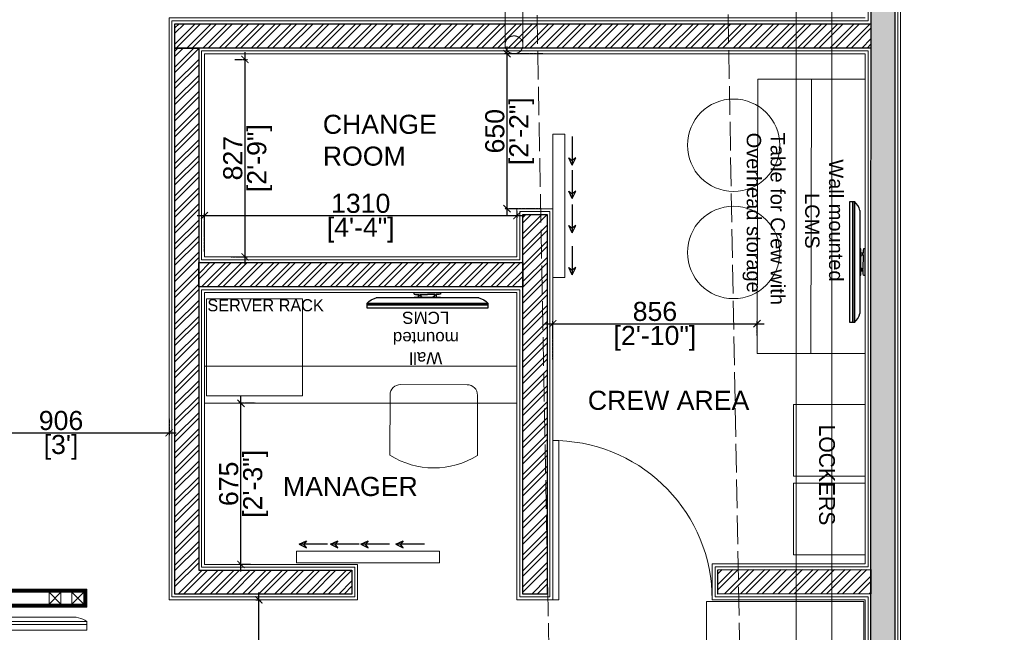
# Model space of a CAD drawing. Header units: millimetres. Extents: x 3501050 to 3719646, y 122984 to 158395.
# Tile 33 of 76: x 3516019 to 3520146, y 147256 to 149824. Entities that reach past the tile are written whole.
import ezdxf

# ---------------------------------------------------------------- set-up
doc = ezdxf.new("R2010")
doc.units = ezdxf.units.MM
doc.header["$PDMODE"] = 2
for name, pattern in [('( Hidden )', [0.375, 0.25, -0.125]), ('ACAD_ISO02W100', [15, 12, -3]), ('HIDDEN', [0.375, 0.25, -0.125])]:
    doc.linetypes.add(name, pattern=pattern)
doc.layers.get('0').update_dxf_attribs({"color": 8})
doc.layers.get('DEFPOINTS').update_dxf_attribs({"color": 8, "lineweight": 18})
for name, color, linetype, lineweight in [('01_TEXT', 7, 'Continuous', 5), ('02_EQUIPMENT', 124, 'Continuous', 0), ('02_EQUIPMENT-TEXT', 7, 'Continuous', 0), ('A Counter', 7, 'Continuous', 25), ('A-Dimension', 42, 'Continuous', 9), ('A-DOOR', 8, 'Continuous', 9), ('A-WALL', 12, 'Continuous', 30), ('A-Wall Hatch', 8, 'Continuous', 5), ('DMB', 250, 'Continuous', 5), ('KIOSK', 10, 'Continuous', 5), ('PLASTER', 252, 'Continuous', 9), ('tile finish', 32, 'Continuous', 9)]:
    doc.layers.add(name, color=color, linetype=linetype, lineweight=lineweight)
doc.layers.add('Beam', color=7, linetype='ACAD_ISO02W100', lineweight=13, true_color=0x3f7f00)
doc.styles.add('A-ANNO-DIM bold', font='GOTHIC.TTF')
doc.styles.add('Civil Dim', font='GOTHIC.TTF')
doc.styles.add('PDF Arial', font='arial.ttf')
doc.styles.get("Standard").update_dxf_attribs({"font": 'arial.ttf'})
doc.dimstyles.new('A-100mm-Bold', dxfattribs={"dimtxt": 80, "dimasz": 50, "dimexe": 100, "dimexo": 10, "dimgap": 50, "dimtad": 1, "dimdec": 0, "dimzin": 12, "dimdsep": 46, "dimtxsty": 'A-ANNO-DIM bold', "dimblk": 'ARCHTICK', "dimcen": 0, "dimdle": 100, "dimclrd": 8, "dimclre": 8, "dimclrt": 211, "dimadec": 0, "dimazin": 0, "dimtfac": 1, "dimtdec": 0, "dimtix": 1, "dimtmove": 2, "dimatfit": 3, "dimldrblk": 'DOT', "dimfxl": 500, "dimtvp": 1, "dimtolj": 1, "dimtzin": 0, "dimarcsym": 0})
pattern_1 = [(45, (33.193, -425.114), (-33.67596045, 33.67596045), []), (45, (55.644, -425.114), (-33.67596045, 33.67596045), [])]

# ---------------------------------------------------------------- blocks, each defined once
blk = doc.blocks.new('_ARCHTICK')
at = {"color": 0, "linetype": 'ByBlock', "const_width": 0.15}
blk.add_lwpolyline([(-0.5, -0.5), (0.5, 0.5)], dxfattribs=at)
blk = doc.blocks.new('*D138')
at = {"layer": 'A-Dimension', "color": 8, "linetype": '( Hidden )', "lineweight": -2, "transparency": 16777216}
for p, q in [((3515739.3, 148207.3), (3515739.3, 148082.4)), ((3516645.1, 148151.2), (3516645.1, 148082.4))]:
    blk.add_line(p, q, dxfattribs=at)
at = {"layer": 'A-Dimension', "color": 8, "lineweight": -2, "transparency": 16777216}
blk.add_line((3515709.3, 148092.4), (3516675.1, 148092.4), dxfattribs=at)
at = {"layer": 'DEFPOINTS', "color": 0, "transparency": 16777216}
for p in [(3515739.3, 148217.3), (3516645.1, 148161.2), (3516645.1, 148092.4)]:
    blk.add_point(p, dxfattribs=at)
at = {"layer": 'A-Dimension', "color": 8, "lineweight": -2, "transparency": 16777216, "xscale": 30, "yscale": 30, "zscale": 30, "rotation": 180}
blk.add_blockref('_ARCHTICK', (3515739.3, 148092.4), dxfattribs=at)
at = {"layer": 'A-Dimension', "color": 8, "lineweight": -2, "transparency": 16777216, "xscale": 30, "yscale": 30, "zscale": 30}
blk.add_blockref('_ARCHTICK', (3516645.1, 148092.4), dxfattribs=at)
at = {"layer": 'A-Dimension', "transparency": 16777216, "char_height": 80, "attachment_point": 5}
for s, insert in [('\\A1;906', (3516192.2, 148143.2)), ("\\A1;[3']", (3516192.2, 148031.1))]:
    blk.add_mtext(s, dxfattribs=dict(at, insert=insert))
blk = doc.blocks.new('_Dot')
at = {"color": 0, "linetype": 'ByBlock', "lineweight": -2}
blk.add_line((-0.5, 0), (-1, 0), dxfattribs=at)
at = {"color": 0, "linetype": 'ByBlock', "const_width": 0.5}
blk.add_lwpolyline([(-0.25, 0, 1), (0.25, 0, 1)], format="xyb", close=True, dxfattribs=at)
blk = doc.blocks.new('fnn')
at = {"layer": 'DMB', "color": 0, "lineweight": 30}
for p, q in [((91730.62, -84295.82), (91721.24, -84295.82)), ((91721.24, -84295.82), (91721.24, -84296.35)), ((91730.62, -84296.35), (91730.62, -84295.82))]:
    blk.add_line(p, q, dxfattribs=at)
at = {"layer": 'DMB', "color": 0}
blk.add_line((91709.86, -84297.53), (91742, -84297.53), dxfattribs=at)
at = {"layer": 'DMB', "color": 0, "lineweight": 30}
for points in [[(91721.24, -84296.35), (91721.66, -84296.47), (91722.65, -84296.47), (91722.65, -84296.55), (91722.77, -84296.55), (91722.77, -84296.6), (91722.65, -84296.6), (91722.65, -84296.67), (91723.12, -84296.67), (91723.12, -84296.6), (91723.03, -84296.6), (91723.03, -84296.55), (91723.12, -84296.55), (91723.12, -84296.47), (91726.38, -84296.47)], [(91722.55, -84297.25), (91722.55, -84296.5), (91722.63, -84296.5), (91722.63, -84296.57), (91722.76, -84296.57), (91722.76, -84296.59), (91722.63, -84296.59), (91722.63, -84296.68), (91723.14, -84296.68), (91723.14, -84296.6), (91723.04, -84296.6), (91723.04, -84296.56), (91723.14, -84296.56), (91723.14, -84296.48), (91723.29, -84296.48), (91723.29, -84297.16), (91723.7, -84297.16), (91723.7, -84297.25), (91722.55, -84297.25)], [(91730.62, -84296.35), (91730.2, -84296.47), (91729.21, -84296.47), (91729.21, -84296.55), (91729.09, -84296.55), (91729.09, -84296.6), (91729.21, -84296.6), (91729.21, -84296.67), (91728.75, -84296.67), (91728.75, -84296.6), (91728.83, -84296.6), (91728.83, -84296.55), (91728.75, -84296.55), (91728.75, -84296.47), (91726.46, -84296.47)], [(91729.31, -84297.25), (91729.31, -84296.5), (91729.23, -84296.5), (91729.23, -84296.57), (91729.1, -84296.57), (91729.1, -84296.59), (91729.23, -84296.59), (91729.23, -84296.68), (91728.73, -84296.68), (91728.73, -84296.6), (91728.82, -84296.6), (91728.82, -84296.56), (91728.73, -84296.56), (91728.73, -84296.48), (91728.57, -84296.48), (91728.57, -84297.16), (91728.16, -84297.16), (91728.16, -84297.25), (91729.31, -84297.25)]]:
    blk.add_lwpolyline(points, dxfattribs=at)
at = {"layer": 'DMB', "color": 0}
for points in [[(91706.93, -84298.24), (91744.93, -84298.24), (91744.93, -84298.73), (91706.93, -84298.73)], [(91744.93, -84298.73), (91744.93, -84299.71), (91706.93, -84299.71), (91706.93, -84298.73)]]:
    blk.add_lwpolyline(points, close=True, dxfattribs=at)
at = {"layer": 'DMB', "color": 0, "lineweight": 30}
blk.add_lwpolyline([(91721.24, -84297.53), (91730.62, -84297.53), (91730.62, -84297.25), (91721.24, -84297.25)], close=True, dxfattribs=at)
at = {"layer": 'DMB', "color": 0}
for centre, start, end in [((91709.37, -84301.92), 83.6436, 123.5886), ((91742.49, -84301.92), 56.4114, 96.3564)]:
    blk.add_arc(centre, 4.42, start, end, dxfattribs=at)
blk = doc.blocks.new('dmbbbb1111')
at = {"layer": 'DMB'}
h = blk.add_hatch(dxfattribs=at)
h.set_pattern_fill('ANSI31', color=256, angle=90)
h.set_pattern_definition([(135, (10819.77598, 42650.71772), (-0.08838834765, -0.08838834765), [])])
h.paths.add_polyline_path([(81423.79, 27951.55), (81423.79, 27953.55), (81272.29, 27953.55), (81272.29, 27951.55)], flags=16)
h.paths.add_polyline_path([(81424.29, 27951.05), (81424.29, 27954.05), (81271.79, 27954.05), (81271.79, 27951.05)])
at = {"layer": 'DMB', "elevation": 0}
for points in [[(81424.29, 27951.05), (81424.29, 27954.05), (81271.79, 27954.05), (81271.79, 27951.05)], [(81423.79, 27951.55), (81423.79, 27953.55), (81272.29, 27953.55), (81272.29, 27951.55)], [(81419.95, 27953.55), (81417.95, 27953.55), (81417.95, 27951.55), (81419.95, 27951.55)], [(81423.79, 27953.55), (81421.79, 27953.55), (81421.79, 27951.55), (81423.79, 27951.55)]]:
    blk.add_lwpolyline(points, close=True, dxfattribs=at)
for points in [[(81417.95, 27953.55), (81419.95, 27951.55)], [(81419.95, 27953.55), (81417.95, 27951.55)], [(81421.79, 27953.55), (81423.79, 27951.55)], [(81423.79, 27953.55), (81421.79, 27951.55)]]:
    blk.add_lwpolyline(points, dxfattribs=at)
at = {"layer": 'DMB'}
blk.add_blockref('fnn', (-10320.64, 112246.87, 0), dxfattribs=at)
blk = doc.blocks.new('DMB')
at = {"lineweight": 30}
for p, q in [((415467.23, 17247.29), (415458.76, 17247.29)), ((415458.76, 17247.29), (415458.76, 17246.76)), ((415467.23, 17246.76), (415467.23, 17247.29))]:
    blk.add_line(p, q, dxfattribs=at)
blk.add_line((415446.45, 17245.57), (415479.54, 17245.57))
for points in [[(415458.76, 17246.76), (415459.18, 17246.64), (415460.18, 17246.64), (415460.18, 17246.56), (415460.3, 17246.56), (415460.3, 17246.5), (415460.18, 17246.5), (415460.18, 17246.44), (415460.65, 17246.44), (415460.65, 17246.5), (415460.56, 17246.5), (415460.56, 17246.56), (415460.65, 17246.56), (415460.65, 17246.64), (415462.96, 17246.64)], [(415467.23, 17246.76), (415466.81, 17246.64), (415465.81, 17246.64), (415465.81, 17246.56), (415465.68, 17246.56), (415465.68, 17246.5), (415465.81, 17246.5), (415465.81, 17246.44), (415465.34, 17246.44), (415465.34, 17246.5), (415465.42, 17246.5), (415465.42, 17246.56), (415465.34, 17246.56), (415465.34, 17246.64), (415463.03, 17246.64)], [(415460.08, 17245.86), (415460.08, 17246.6), (415460.16, 17246.6), (415460.16, 17246.54), (415460.29, 17246.54), (415460.29, 17246.52), (415460.16, 17246.52), (415460.16, 17246.43), (415460.67, 17246.43), (415460.67, 17246.51), (415460.58, 17246.51), (415460.58, 17246.55), (415460.67, 17246.55), (415460.67, 17246.63), (415460.82, 17246.63), (415460.82, 17245.94), (415461.24, 17245.94), (415461.24, 17245.86), (415460.08, 17245.86)], [(415465.9, 17245.86), (415465.9, 17246.6), (415465.83, 17246.6), (415465.83, 17246.54), (415465.69, 17246.54), (415465.69, 17246.52), (415465.83, 17246.52), (415465.83, 17246.43), (415465.32, 17246.43), (415465.32, 17246.51), (415465.41, 17246.51), (415465.41, 17246.55), (415465.32, 17246.55), (415465.32, 17246.63), (415465.16, 17246.63), (415465.16, 17245.94), (415464.75, 17245.94), (415464.75, 17245.86), (415465.9, 17245.86)]]:
    blk.add_lwpolyline(points, dxfattribs=at)
for points in [[(415443.49, 17243.84), (415482.49, 17243.84), (415482.49, 17243.35), (415443.49, 17243.35)], [(415482.49, 17243.35), (415482.49, 17242.37), (415443.49, 17242.37), (415443.49, 17243.35)]]:
    blk.add_lwpolyline(points, close=True)
blk.add_lwpolyline([(415458.76, 17245.57), (415467.23, 17245.57), (415467.23, 17245.86), (415458.76, 17245.86)], close=True, dxfattribs=at)
for centre, start, end in [((415447.66, 17240.1), 102.4681, 138.0448), ((415478.33, 17240.1), 41.9552, 77.5319)]:
    blk.add_arc(centre, 5.6, start, end)
blk = doc.blocks.new('A$C112C3523')
at = {"layer": 'A-DOOR'}
for p, q in [((0, 0), (0, -920.6)), ((0, 0), (35, 0)), ((35, 0), (35, -920.6)), ((0, -920.6), (35, -920.6))]:
    blk.add_line(p, q, dxfattribs=at)
blk.add_arc((1.4, -0.5), 920.6, 272.0946, 0.0335, dxfattribs=at)
blk = doc.blocks.new('*D135')
at = {"layer": 'A-Dimension', "color": 8, "linetype": '( Hidden )', "lineweight": -2, "transparency": 16777216}
for p, q in [((3518253.1, 148399.6), (3518253.1, 148559.6)), ((3519109.4, 148500.5), (3519109.4, 148559.6))]:
    blk.add_line(p, q, dxfattribs=at)
at = {"layer": 'A-Dimension', "color": 8, "lineweight": -2, "transparency": 16777216}
blk.add_line((3518223.1, 148549.6), (3519139.4, 148549.6), dxfattribs=at)
at = {"layer": 'DEFPOINTS', "color": 0, "transparency": 16777216}
for p in [(3519109.4, 148549.6), (3519109.4, 148490.5), (3518253.1, 148294.9)]:
    blk.add_point(p, dxfattribs=at)
at = {"layer": 'A-Dimension', "color": 8, "lineweight": -2, "transparency": 16777216, "xscale": 30, "yscale": 30, "zscale": 30, "rotation": 180}
blk.add_blockref('_ARCHTICK', (3518253.1, 148549.6), dxfattribs=at)
at = {"layer": 'A-Dimension', "color": 8, "lineweight": -2, "transparency": 16777216, "xscale": 30, "yscale": 30, "zscale": 30}
blk.add_blockref('_ARCHTICK', (3519109.4, 148549.6), dxfattribs=at)
at = {"layer": 'A-Dimension', "transparency": 16777216, "char_height": 80, "attachment_point": 5}
for s, insert in [('\\A1;856', (3518681.3, 148600.5)), ('\\A1;[2\'-10"]', (3518681.3, 148488.4))]:
    blk.add_mtext(s, dxfattribs=dict(at, insert=insert))
blk = doc.blocks.new('*D96')
at = {"layer": 'A-Dimension', "color": 8, "lineweight": -2, "transparency": 16777216}
blk.add_line((3516946.2, 147510.4), (3516946.2, 148245.7), dxfattribs=at)
at = {"layer": 'A-Dimension', "color": 8, "linetype": '( Hidden )', "lineweight": -2, "transparency": 16777216}
for p, q in [((3517006.1, 148215.7), (3516936.2, 148215.7)), ((3516986.4, 147540.4), (3516936.2, 147540.4))]:
    blk.add_line(p, q, dxfattribs=at)
at = {"layer": 'DEFPOINTS', "color": 0, "transparency": 16777216}
for p in [(3516946.2, 148215.7), (3517016.1, 148215.7), (3516996.4, 147540.4)]:
    blk.add_point(p, dxfattribs=at)
at = {"layer": 'A-Dimension', "color": 8, "lineweight": -2, "transparency": 16777216, "xscale": 30, "yscale": 30, "zscale": 30}
for p, rotation in [((3516946.2, 148215.7), 90), ((3516946.2, 147540.4), 270)]:
    blk.add_blockref('_ARCHTICK', p, dxfattribs=dict(at, rotation=rotation))
at = {"layer": 'A-Dimension', "transparency": 16777216, "char_height": 80, "attachment_point": 5, "rotation": 90}
for s, insert in [('\\A1;[2\'-3"]', (3517007.4, 147878.1)), ('\\A1;675', (3516895.3, 147878.1))]:
    blk.add_mtext(s, dxfattribs=dict(at, insert=insert))
blk = doc.blocks.new('*D97')
at = {"layer": 'A-Dimension', "color": 8, "lineweight": -2, "transparency": 16777216}
blk.add_line((3516963.2, 149687.2), (3516963.2, 148799.7), dxfattribs=at)
at = {"layer": 'A-Dimension', "color": 8, "linetype": '( Hidden )', "lineweight": -2, "transparency": 16777216}
for p, q in [((3516920.1, 149657.2), (3516973.2, 149657.2)), ((3516903.9, 148829.7), (3516973.2, 148829.7))]:
    blk.add_line(p, q, dxfattribs=at)
at = {"layer": 'DEFPOINTS', "color": 0, "transparency": 16777216}
for p in [(3516910.1, 149657.2), (3516893.9, 148829.7), (3516963.2, 148829.7)]:
    blk.add_point(p, dxfattribs=at)
at = {"layer": 'A-Dimension', "color": 8, "lineweight": -2, "transparency": 16777216, "xscale": 30, "yscale": 30, "zscale": 30}
for p, rotation in [((3516963.2, 149657.2), 90), ((3516963.2, 148829.7), 270)]:
    blk.add_blockref('_ARCHTICK', p, dxfattribs=dict(at, rotation=rotation))
at = {"layer": 'A-Dimension', "transparency": 16777216, "char_height": 80, "attachment_point": 5, "rotation": 90}
for s, insert in [('\\A1;[2\'-9"]', (3517024.5, 149243.5)), ('\\A1;827', (3516912.4, 149243.5))]:
    blk.add_mtext(s, dxfattribs=dict(at, insert=insert))
blk = doc.blocks.new('*D98')
at = {"layer": 'A-Dimension', "color": 8, "linetype": '( Hidden )', "lineweight": -2, "transparency": 16777216}
for p, q in [((3516793.1, 148852.8), (3516793.1, 149012.8)), ((3518103.1, 149021.6), (3518103.1, 148992.8))]:
    blk.add_line(p, q, dxfattribs=at)
at = {"layer": 'A-Dimension', "color": 8, "lineweight": -2, "transparency": 16777216}
blk.add_line((3516763.1, 149002.8), (3518133.1, 149002.8), dxfattribs=at)
at = {"layer": 'DEFPOINTS', "color": 0, "transparency": 16777216}
for p in [(3518103.1, 149031.6), (3518103.1, 149002.8), (3516793.1, 148832.3)]:
    blk.add_point(p, dxfattribs=at)
at = {"layer": 'A-Dimension', "color": 8, "lineweight": -2, "transparency": 16777216, "xscale": 30, "yscale": 30, "zscale": 30, "rotation": 180}
blk.add_blockref('_ARCHTICK', (3516793.1, 149002.8), dxfattribs=at)
at = {"layer": 'A-Dimension', "color": 8, "lineweight": -2, "transparency": 16777216, "xscale": 30, "yscale": 30, "zscale": 30}
blk.add_blockref('_ARCHTICK', (3518103.1, 149002.8), dxfattribs=at)
at = {"layer": 'A-Dimension', "transparency": 16777216, "char_height": 80, "attachment_point": 5}
for s, insert in [('\\A1;1310', (3517448.1, 149053.7)), ('\\A1;[4\'-4"]', (3517448.1, 148941.7))]:
    blk.add_mtext(s, dxfattribs=dict(at, insert=insert))
blk = doc.blocks.new('*D132')
at = {"layer": 'A-Dimension', "color": 8, "lineweight": -2, "transparency": 16777216}
blk.add_line((3517021.1, 146508.1), (3517021.1, 147422.3), dxfattribs=at)
at = {"layer": 'A-Dimension', "color": 8, "linetype": '( Hidden )', "lineweight": -2, "transparency": 16777216}
for p, q in [((3517008.8, 147392.3), (3517031.1, 147392.3)), ((3517008.8, 146538.1), (3517031.1, 146538.1))]:
    blk.add_line(p, q, dxfattribs=at)
at = {"layer": 'DEFPOINTS', "color": 0, "transparency": 16777216}
for p in [(3516998.8, 147392.3), (3517021.1, 147392.3), (3516998.8, 146538.1, 0)]:
    blk.add_point(p, dxfattribs=at)
at = {"layer": 'A-Dimension', "color": 8, "lineweight": -2, "transparency": 16777216, "xscale": 30, "yscale": 30, "zscale": 30}
for p, rotation in [((3517021.1, 147392.3), 90), ((3517021.1, 146538.1), 270)]:
    blk.add_blockref('_ARCHTICK', p, dxfattribs=dict(at, rotation=rotation))
at = {"layer": 'A-Dimension', "transparency": 16777216, "char_height": 80, "attachment_point": 5, "rotation": 90}
for s, insert in [('\\A1;[2\'-10"]', (3517082.4, 146965.2)), ('\\A1;854', (3516970.2, 146965.2))]:
    blk.add_mtext(s, dxfattribs=dict(at, insert=insert))
blk = doc.blocks.new('DIRTY DISH LANDING')
blk.add_lwpolyline([(0, 0), (-22, 0), (-22, -26), (0, -26)], close=True)
blk = doc.blocks.new('*D101')
at = {"layer": 'A-Dimension', "color": 8, "lineweight": -2, "transparency": 16777216}
blk.add_line((3518061.4, 149001.6), (3518061.4, 149711.2), dxfattribs=at)
at = {"layer": 'A-Dimension', "color": 8, "linetype": '( Hidden )', "lineweight": -2, "transparency": 16777216}
for p, q in [((3518211.4, 149681.2), (3518051.4, 149681.2)), ((3518205.9, 149031.6), (3518051.4, 149031.6))]:
    blk.add_line(p, q, dxfattribs=at)
at = {"layer": 'DEFPOINTS', "color": 0, "transparency": 16777216}
for p in [(3518061.4, 149681.2), (3518237.5, 149681.2), (3518215.9, 149031.6)]:
    blk.add_point(p, dxfattribs=at)
at = {"layer": 'A-Dimension', "color": 8, "lineweight": -2, "transparency": 16777216, "xscale": 30, "yscale": 30, "zscale": 30}
for p, rotation in [((3518061.4, 149681.2), 90), ((3518061.4, 149031.6), 270)]:
    blk.add_blockref('_ARCHTICK', p, dxfattribs=dict(at, rotation=rotation))
at = {"layer": 'A-Dimension', "transparency": 16777216, "char_height": 80, "attachment_point": 5, "rotation": 90}
for s, insert in [('\\A1;[2\'-2"]', (3518122.7, 149356.4)), ('\\A1;650', (3518010.6, 149356.4))]:
    blk.add_mtext(s, dxfattribs=dict(at, insert=insert))
blk = doc.blocks.new('A$Cca2f4f65')
at = {"linetype": 'HIDDEN', "ltscale": 10}
blk.add_lwpolyline([(6117.9, -784.3), (6192.9, -784.3), (6192.9, -4300.1, -1.000078), (6117.9, -4300.1)], format="xyb", close=True, dxfattribs=at)
at = {"color": 91, "linetype": 'HIDDEN', "ltscale": 10, "true_color": 0x6bff6b}
blk.add_lwpolyline([(7337.2, -2217.2), (7487.2, -2217.2), (7487.2, -13987.7), (7337.2, -13987.7)], close=True, dxfattribs=at)
at = {"linetype": 'HIDDEN', "ltscale": 10}
blk.add_circle((6155.4, -4300.1), 37.5, dxfattribs=at)

msp = doc.modelspace()

# ---------------------------------------------------------------- hatches: boundary and pattern name
at = {"layer": 'A-Wall Hatch', "ltscale": 0.25}
h = msp.add_hatch(dxfattribs=at)
h.set_pattern_fill('ANSI36', color=256, scale=5, angle=270)
h.paths.add_polyline_path([(3519686.8, 152769), (3519686.7, 145705.6), (3519586.7, 145705.6), (3519586.8, 152767.7)])
h = msp.add_hatch(dxfattribs=at)
h.set_pattern_fill('ANSI32', color=256, scale=5)
h.set_pattern_definition([(45, (33.193, -126.114), (-33.67596045, 33.67596045), []), (45, (55.644, -126.114), (-33.67596045, 33.67596045), [])])
h.paths.add_polyline_path([(3519586.7, 149705.2), (3516669.1, 149705.2), (3516669.1, 149807.2), (3519586.7, 149807.2)])
h = msp.add_hatch(dxfattribs=at)
h.set_pattern_fill('ANSI32', color=256, scale=5)
h.set_pattern_definition(pattern_1)
h.paths.add_polyline_path([(3517411.3, 147516.4), (3517411.3, 147416.3), (3516669.1, 147416.3), (3516669.1, 149705.2), (3516769.1, 149705.2), (3516769.1, 147516.4)])
h = msp.add_hatch(dxfattribs=at)
h.set_pattern_fill('ANSI32', color=256, scale=5)
h.set_pattern_definition(pattern_1)
h.paths.add_polyline_path([(3518127.1, 147416.3), (3518127.1, 149007.6), (3518229.1, 149007.6), (3518229.1, 147416.3)])
h = msp.add_hatch(dxfattribs=at)
h.set_pattern_fill('ANSI32', color=256, scale=5)
h.set_pattern_definition([(45, (33.193, -246.114), (-33.67596045, 33.67596045), []), (45, (55.644, -246.114), (-33.67596045, 33.67596045), [])])
h.paths.add_polyline_path([(3516769.1, 148805.7), (3518127.1, 148805.7), (3518127.1, 148703.7), (3516769.1, 148703.7)])
h = msp.add_hatch(dxfattribs=at)
h.set_pattern_fill('ANSI32', color=256, scale=5)
h.set_pattern_definition(pattern_1)
h.paths.add_polyline_path([(3519586.7, 147416.5), (3518944.1, 147416.4), (3518944.1, 147518.4), (3519586.7, 147518.5)])

# ---------------------------------------------------------------- linework, layer by layer
at = {"layer": '02_EQUIPMENT'}
msp.add_line((3519337.8, 149575.2), (3519334.2, 148425.2), dxfattribs=at)
at = {"layer": '02_EQUIPMENT', "flags": 128}
for points in [[(3519562.7, 148425.2), (3519109.2, 148425.2), (3519112.5, 149575.2), (3519562.7, 149575.2)], [(3516793.1, 148215.7), (3518103.1, 148215.7), (3518103.1, 148679.7), (3516793.1, 148679.8)]]:
    msp.add_lwpolyline(points, close=True, dxfattribs=at)
at = {"layer": '02_EQUIPMENT', "lineweight": 0, "flags": 128}
for points in [[(3518103.1, 148371.5), (3516793.1, 148371.5), (3516793.1, 148679.8), (3518103.1, 148679.7)], [(3517204.9, 148246.8), (3517204.9, 148653.6), (3516801.4, 148653.6), (3516801.4, 148246.8)]]:
    msp.add_lwpolyline(points, close=True, dxfattribs=at)
msp.add_lwpolyline([(3517570.9, 147997.8, 0.286314), (3517937.2, 147997.3), (3517937.6, 148250.2, 0.414214), (3517894.1, 148293.9), (3517614.9, 148294.3, 0.414214), (3517571.3, 148250.8)], format="xyb", close=True, dxfattribs=at)
at = {"layer": '02_EQUIPMENT'}
for points in [[(3519262.7, 148210.1), (3519262.7, 147910.1), (3519562.7, 147910.1), (3519562.7, 148210.1)], [(3519262.7, 147880.7), (3519262.7, 147580.7), (3519562.7, 147580.7), (3519562.7, 147880.7)]]:
    msp.add_lwpolyline(points, close=True, dxfattribs=at)
for centre in [(3519011, 149297.8, 0), (3519011, 148848.1, 0)]:
    msp.add_circle(centre, 193.5, dxfattribs=at)
at = {"layer": 'A Counter'}
for p, q in [((3518334.8, 149333.9), (3518334.8, 149214.3)), ((3518334.8, 149193.5), (3518334.8, 149073.9)), ((3518334.8, 149049.4), (3518334.8, 148929.8)), ((3518334.8, 148874.4), (3518334.8, 148754.8)), ((3517309.4, 147625), (3517189.8, 147625)), ((3517441.3, 147625), (3517321.7, 147625)), ((3517568.5, 147625), (3517448.9, 147625)), ((3517715.5, 147625), (3517595.9, 147625))]:
    msp.add_line(p, q, dxfattribs=at)
for points in [[(3518334.8, 149214.3), (3518320, 149245.2), (3518334.8, 149233.9)], [(3518334.8, 149214.3), (3518349.7, 149245.2), (3518334.8, 149233.9)], [(3518334.8, 149073.9), (3518320, 149104.8), (3518334.8, 149093.5)], [(3518334.8, 149073.9), (3518349.7, 149104.8), (3518334.8, 149093.5)], [(3518334.8, 148929.8), (3518320, 148960.7), (3518334.8, 148949.4)], [(3518334.8, 148929.8), (3518349.7, 148960.7), (3518334.8, 148949.4)], [(3518334.8, 148754.8), (3518320, 148785.7), (3518334.8, 148774.4)], [(3518334.8, 148754.8), (3518349.7, 148785.7), (3518334.8, 148774.4)], [(3517189.8, 147625), (3517220.7, 147639.8), (3517209.4, 147625)], [(3517189.8, 147625), (3517220.7, 147610.1), (3517209.4, 147625)], [(3517321.7, 147625), (3517352.6, 147639.8), (3517341.3, 147625)], [(3517321.7, 147625), (3517352.6, 147610.1), (3517341.3, 147625)], [(3517448.9, 147625), (3517479.8, 147639.8), (3517468.5, 147625)], [(3517448.9, 147625), (3517479.8, 147610.1), (3517468.5, 147625)], [(3517595.9, 147625), (3517626.8, 147639.8), (3517615.5, 147625)], [(3517595.9, 147625), (3517626.8, 147610.1), (3517615.5, 147625)]]:
    msp.add_lwpolyline(points, dxfattribs=at)
at = {"layer": 'A-DOOR'}
for points in [[(3518303.1, 148743.6), (3518303.1, 149343.6), (3518253.1, 149343.6), (3518253.1, 148743.6)], [(3517179, 147596.5), (3517779, 147596.5), (3517779, 147546.5), (3517179, 147546.5)]]:
    msp.add_lwpolyline(points, close=True, dxfattribs=at)
at = {"layer": 'A-WALL', "ltscale": 0.25}
for points in [[(3519686.7, 152769), (3519686.7, 145705.6), (3519586.7, 145705.6), (3519586.9, 152767.7)], [(3519586.7, 149705.2), (3516669.1, 149705.2), (3516669.1, 149807.2), (3519586.7, 149807.2)], [(3518127.1, 147416.3), (3518127.1, 149007.6), (3518229.1, 149007.6), (3518229.1, 147416.3)], [(3516769.1, 148805.7), (3518127.1, 148805.7), (3518127.1, 148703.7), (3516769.1, 148703.7)], [(3519586.7, 147416.5), (3518945.1, 147416.3), (3518945.1, 147518.3), (3519586.7, 147518.5)]]:
    msp.add_lwpolyline(points, close=True, dxfattribs=at)
msp.add_lwpolyline([(3516669.1, 149705.2), (3516669.1, 149705.2), (3516769.1, 149705.2), (3516769.1, 147516.4), (3517411.3, 147516.4), (3517411.3, 147416.3), (3516669.1, 147416.3), (3516669.1, 149705.2)], dxfattribs=at)
at = {"layer": 'Beam', "ltscale": 10}
for p, q in [((3518104.2, 154342.3), (3518353.8, 140871.7)), ((3519153.9, 140877.1), (3518904.2, 154339.4))]:
    msp.add_line(p, q, dxfattribs=at)
at = {"layer": 'PLASTER'}
for points in [[(3519574.7, 149819.2), (3519574.8, 152767.6)], [(3519698.7, 152626.6), (3519698.7, 145693.6), (3519574.7, 145693.6), (3519574.7, 147404.5)], [(3516657.1, 149693.2), (3516657.1, 149819.2), (3519574.7, 149819.2)], [(3519586.7, 149819.2), (3519586.7, 149819.2), (3519586.7, 149693.2)], [(3516781.1, 148691.7), (3516781.1, 147528.4), (3517423.3, 147528.4), (3517423.3, 147404.3), (3516657.1, 147404.3), (3516657.1, 149693.2)], [(3516781.1, 149693.2), (3516781.1, 148817.7)], [(3519574.7, 149693.2), (3516781.1, 149693.2)], [(3519574.7, 147530.5), (3519574.7, 149693.2)], [(3518115.1, 148817.7), (3518115.1, 149019.6), (3518241.1, 149019.6), (3518241.1, 147404.3), (3518115.1, 147404.3), (3518115.1, 148691.7)], [(3516769.1, 148691.7), (3516769.1, 148817.7)], [(3516781.1, 148817.7), (3518115.1, 148817.7)], [(3518127.1, 148817.7), (3518127.1, 148817.7), (3518127.1, 148691.7), (3518127.1, 148691.7)], [(3518115.1, 148691.7), (3516781.1, 148691.7)], [(3519574.7, 147404.5), (3518933.1, 147404.3), (3518933.1, 147530.3), (3519574.7, 147530.5)], [(3519586.7, 147530.5), (3519586.7, 147530.5), (3519586.7, 147404.5), (3519586.7, 147404.5)]]:
    msp.add_lwpolyline(points, dxfattribs=at)
at = {"layer": 'tile finish'}
for points in [[(3519710.7, 152614.6), (3519710.7, 145681.6), (3519562.7, 145681.6), (3519562.7, 147392.5)], [(3516793.1, 148679.8), (3516793.1, 147540.4), (3517435.3, 147540.4), (3517435.3, 147392.3), (3516645.1, 147392.3), (3516645.1, 149831.2), (3519562.7, 149831.2)], [(3516793.1, 149681.2), (3516793.1, 148829.7)], [(3519562.7, 149681.2), (3516793.1, 149681.2)], [(3519562.7, 147542.5), (3519562.7, 149681.2)], [(3516793.1, 148829.7), (3518103.1, 148829.7), (3518103.1, 149031.6), (3518253.1, 149031.6), (3518253.1, 147392.3), (3518103.1, 147392.3), (3518103.1, 148679.7)], [(3518103.1, 148679.7), (3516793.1, 148679.7)], [(3519562.7, 147392.5), (3518921.1, 147392.3), (3518921.1, 147542.3), (3519562.7, 147542.5)]]:
    msp.add_lwpolyline(points, dxfattribs=at)

# ---------------------------------------------------------------- block references
at = {"layer": '02_EQUIPMENT', "xscale": 25.4, "yscale": 25.4, "zscale": 25.4, "rotation": 270}
msp.add_blockref('DIRTY DISH LANDING', (3519557.4, 146825.8), dxfattribs=at)
at = {"layer": 'A Counter', "xscale": 13.02564102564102, "yscale": 13.02564102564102, "zscale": 13.02564102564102, "rotation": 270}
msp.add_blockref('DMB', (3294905.4, 5560480.1), dxfattribs=at)
at = {"layer": 'A Counter', "xscale": -13.02564102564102, "yscale": 13.02564102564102, "zscale": 13.02564102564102}
msp.add_blockref('DMB', (8929399.8, -75977.3), dxfattribs=at)
at = {"layer": 'A-DOOR', "xscale": -0.7244642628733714, "yscale": 0.7244642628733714, "zscale": 0.7244642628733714, "rotation": 180}
msp.add_blockref('A$C112C3523', (3518253.1, 147392.3), dxfattribs=at)
at = {"layer": 'DMB', "linetype": 'ByBlock', "xscale": 25, "yscale": 25, "zscale": 25}
msp.add_blockref('dmbbbb1111', (1480693.3, -551414.4), dxfattribs=at)
at = {"layer": 'KIOSK'}
msp.add_blockref('A$Cca2f4f65', (3511935.4, 154018.6), dxfattribs=at)

# ---------------------------------------------------------------- texts
at = {"layer": '01_TEXT', "ltscale": 10, "insert": (3519368.6, 147915.3), "char_height": 66.04, "width": 2197.127, "attachment_point": 8, "rotation": 270, "style": 'Civil Dim'}
msp.add_mtext('{\\C0;LOCKERS}', dxfattribs=at)
at = {"layer": '01_TEXT', "insert": (3517687.4, 147826), "char_height": 80, "width": 410.989, "attachment_point": 9}
msp.add_mtext('MANAGER', dxfattribs=at)
at = {"layer": '02_EQUIPMENT', "lineweight": 0, "style": 'Civil Dim'}
msp.add_text('SERVER RACK', height=50.89, rotation=0.0016, dxfattribs=at).set_placement((3516805.7, 148601.4))
at = {"layer": '02_EQUIPMENT', "lineweight": 0, "insert": (3517721.1, 148600.4), "char_height": 50.89, "width": 382.264, "attachment_point": 8, "rotation": 180.0016, "style": 'Civil Dim'}
msp.add_mtext('{\\fArial|b0|i0|c0|p34;Wall mounted\\PLCMS}', dxfattribs=at)
at = {"layer": '02_EQUIPMENT-TEXT', "char_height": 60, "attachment_point": 1, "style": 'PDF Arial'}
for s, insert, width, rotation in [('\\pi-18.097,l180,t341.903;CO2\\P\\pi-145.52538,t214.47462;CYLINDER', (3515144.6, 149906.5), 487.558, 0.0135), ('Table for Crew with\\POverhead storage ', (3519226.1, 149350.2), 716.917, 270.0135), ('\\pi105.77067;Wall mounted\\P\\pi247.27817;LCMS', (3519470.8, 149344.4), 716.917, 270.0135), ('\\pi-127.04652,l180,t232.95348;FRY DUMP\\P\\pi2.83752,l0,tz;(PASS THRU)\\P\\pi-98.11064,l180,t261.88936;2\'-1"x4\'-5"', (3513003, 148339), 533.11, 0.0135), ('\\pi90.85252;BURGER \\P\\pi120.25907;SHOOT', (3513779.1, 148227.4), 533.11, 0.0135), ('\\pi149.73564;PACK TABLE \\P\\pi17.74382;DRAWER WARMER \\P\\pi257.60058;UNDER', (3513617.3, 147715.6), 805.583, 0.0135), ('\\pi13.49918;PACK TABLE', (3515144.9, 147653.6), 533.11, 0.0135)]:
    msp.add_mtext(s, dxfattribs=dict(at, insert=insert, width=width, rotation=rotation))
at = {"layer": '02_EQUIPMENT-TEXT', "insert": (3517289.4, 149425.4), "char_height": 80, "width": 657.776, "attachment_point": 1, "rotation": 0.0135}
msp.add_mtext('CHANGE \\PROOM', dxfattribs=at)
at = {"layer": '02_EQUIPMENT-TEXT', "ltscale": 10, "insert": (3518738.4, 148268.3), "char_height": 80, "width": 3470.897, "attachment_point": 2}
msp.add_mtext('CREW AREA', dxfattribs=at)

# ---------------------------------------------------------------- dimensions: what is measured, and where the dimension line sits
at = {"layer": 'A-Dimension'}
for base, p1, p2, picture, middle in [((3518061.4, 149681.2), (3518215.9, 149031.6), (3518237.5, 149681.2), '*D101', (3518061.4, 149356.4)), ((3516963.2026, 148829.7177), (3516910.1059, 149657.1865), (3516893.8948, 148829.7177), '*D97', (3516963.2026, 149243.4521)), ((3516946.2, 148215.7), (3516996.4, 147540.4), (3517016.1, 148215.7), '*D96', (3516946.2, 147878.1)), ((3517021.1, 147392.3), (3516998.8, 146538.1, 0), (3516998.8, 147392.3), '*D132', (3517021.1, 146965.2))]:
    dim = msp.add_linear_dim(base=base, p1=p1, p2=p2, angle=90, dimstyle='A-100mm-Bold', override={"dimtxt": 80, "dimasz": 30, "dimexe": 10, "dimgap": 10, "dimpost": '\\X', "dimtxsty": 'Standard', "dimdle": 30, "dimclrt": 256, "dimfxl": 150, "dimfxlon": 1, "dimtfill": 0, "dimarcsym": 2}, dxfattribs=at)
    dim.commit()
    dim.dimension.update_dxf_attribs({"geometry": picture, "text_midpoint": middle})
for base, p1, p2, picture, middle in [((3518103.1, 149002.8), (3516793.1, 148832.3), (3518103.1, 149031.6), '*D98', (3517448.1, 149002.8)), ((3519109.4, 148549.6), (3518253.1, 148294.9), (3519109.4, 148490.5), '*D135', (3518681.3, 148549.6)), ((3516645.1, 148092.4), (3515739.3, 148217.3), (3516645.1, 148161.2), '*D138', (3516192.2, 148092.4))]:
    dim = msp.add_linear_dim(base=base, p1=p1, p2=p2, dimstyle='A-100mm-Bold', override={"dimtxt": 80, "dimasz": 30, "dimexe": 10, "dimgap": 10, "dimpost": '\\X', "dimtxsty": 'Standard', "dimdle": 30, "dimclrt": 256, "dimfxl": 150, "dimfxlon": 1, "dimtfill": 0, "dimarcsym": 2}, dxfattribs=at)
    dim.commit()
    dim.dimension.update_dxf_attribs({"geometry": picture, "text_midpoint": middle})

doc.saveas('drawing.dxf')
